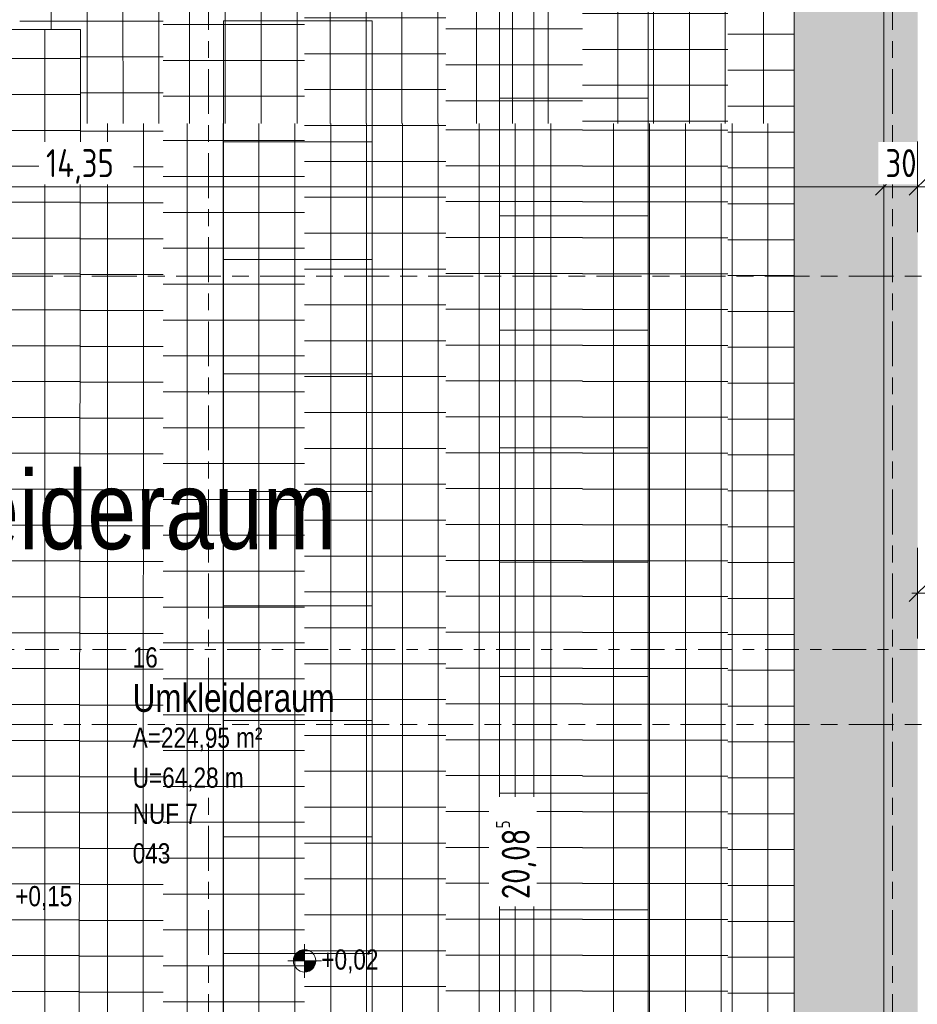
# Model space of a CAD drawing. Header units: metres. Extents: x 2 to 165, y -54 to 869.
# Tile 23 of 106: x 35.31 to 43.31, y -14.51 to -5.73. Entities that reach past the tile are written whole.
import ezdxf

# ---------------------------------------------------------------- set-up
doc = ezdxf.new("R2010")
doc.units = ezdxf.units.M
doc.linetypes.add('_Rasterlinie_', pattern=[0.75, 0.4, -0.1, 0.15, -0.1])
doc.linetypes.add('_Schnittlinie_', pattern=[0.6, 0.3, -0.1, 0.1, -0.1])
for name, color, linetype, lineweight in [('A_Bem', 7, 'Continuous', 5), ('A_Bem-100', 7, 'Continuous', 5), ('A_Geschossdecken', 7, 'Continuous', 5), ('A_Geschossdecken_Oberflächenschraffur', 7, 'Continuous', 5), ('A_Hoehenkoten', 124, 'Continuous', 5), ('A_Linien', 5, 'Continuous', 9), ('A_Notizen', 50, 'Continuous', 5), ('A_Raster', 128, 'Continuous', 5), ('A_Raum-Txt', 16, 'Continuous', 5), ('A_Symbol-S_A', 172, 'Continuous', 5), ('A_Wand', 244, 'Continuous', 5), ('A_Wand_Schraff', 1, 'Continuous', 5)]:
    doc.layers.add(name, color=color, linetype=linetype, lineweight=lineweight)
doc.styles.add('Arial', font='arial.ttf', dxfattribs={"width": 0.8, "height": 0.18})
doc.styles.add('Arial_2', font='arial.ttf', dxfattribs={"width": 0.8, "height": 0.7})
doc.styles.add('Arial_B', font='txt', dxfattribs={"width": 0.8, "height": 0.25})
doc.styles.add('ISOCPEUR', font='isocpeur.ttf', dxfattribs={"width": 0.8, "height": 0.25})
doc.dimstyles.new('BLB-Standard_2_5_Aussen_maskiert', dxfattribs={"dimscale": 0.3048, "dimtxt": 0.248995, "dimasz": 0.492126, "dimexe": 1.32874, "dimexo": 0.0625, "dimgap": 0.032808, "dimtad": 1, "dimdec": 1, "dimlfac": 100, "dimrnd": 0.1, "dimdsep": 46, "dimtxsty": 'ISOCPEUR', "dimblk1": 'OBLIQUE', "dimblk2": 'OBLIQUE', "dimsah": 1, "dimcen": 0.09, "dimdle": 0.164042, "dimazin": 0, "dimtfac": 1, "dimtdec": 4, "dimtix": 1, "dimtmove": 0, "dimatfit": 3, "dimfxl": 1.32874, "dimfxlon": 1, "dimtvp": 1, "dimtfill": 1, "dimtolj": 1, "dimtzin": 0, "dimarcsym": 2})
doc.dimstyles.new('BLB-Standard_2_5_Aussen_maskiert_1', dxfattribs={"dimscale": 0.3048, "dimtxt": 0.248995, "dimasz": 0.492126, "dimexe": 1.32874, "dimexo": 0.0625, "dimgap": 0.032808, "dimtad": 1, "dimrnd": 0.001, "dimzin": 0, "dimdsep": 46, "dimtxsty": 'ISOCPEUR', "dimblk1": 'OBLIQUE', "dimblk2": 'OBLIQUE', "dimsah": 1, "dimcen": 0.09, "dimdle": 0.164042, "dimazin": 0, "dimtfac": 1, "dimtdec": 4, "dimtix": 1, "dimtmove": 0, "dimatfit": 3, "dimfxl": 1.32874, "dimfxlon": 1, "dimtvp": 1, "dimtfill": 1, "dimtolj": 1, "dimtzin": 0, "dimarcsym": 2})
pattern_1 = [(0.001, (56.92575, 0.002), (-5.6e-06, 0.32), []), (90, (56.92575, 0.002), (-0.32, 2e-17), [])]
pattern_2 = [(0, (56.97275, 0), (0, 0.32), []), (90, (56.97275, 0), (-0.32, 2e-17), [])]

# ---------------------------------------------------------------- blocks, each defined once
blk = doc.blocks.new('FP_14-AB- E0-  OK FFB')
at = {"layer": 'A_Geschossdecken_Oberflächenschraffur', "color": 9}
for p, q in [((-15.3103, -19.9059), (-15.3104, -6.6572)), ((-15.3103, -19.9059), (-15.3104, -6.6572)), ((-14.9903, -19.9059), (-14.9904, -6.6572)), ((-14.9903, -19.9059), (-14.9904, -6.6572)), ((-15.3482, -6.7344), (-14.7558, -6.7344)), ((-15.3482, -6.7344), (-14.7558, -6.7344)), ((-15.3482, -7.0544), (-14.7558, -7.0544)), ((-15.3482, -7.0544), (-14.7558, -7.0544)), ((-15.3482, -7.3744), (-14.7558, -7.3744)), ((-15.3482, -7.3744), (-14.7558, -7.3744)), ((-15.3482, -7.6944), (-14.7558, -7.6944)), ((-15.3482, -7.6944), (-14.7558, -7.6944)), ((-15.3482, -8.0144), (-14.7558, -8.0144)), ((-15.3482, -8.0144), (-14.7558, -8.0144)), ((-15.3482, -8.3344), (-14.7558, -8.3344)), ((-15.3482, -8.3344), (-14.7558, -8.3344)), ((-15.3482, -8.6544), (-14.7558, -8.6544)), ((-15.3482, -8.6544), (-14.7558, -8.6544)), ((-15.3482, -8.9744), (-14.7558, -8.9744)), ((-15.3482, -8.9744), (-14.7558, -8.9744)), ((-15.3482, -9.2944), (-14.7558, -9.2944)), ((-15.3482, -9.2944), (-14.7558, -9.2944)), ((-15.3482, -9.6144), (-14.7558, -9.6144)), ((-15.3482, -9.6144), (-14.7558, -9.6144)), ((-15.3482, -9.9344), (-14.7558, -9.9344)), ((-15.3482, -9.9344), (-14.7558, -9.9344)), ((-15.3482, -10.2544), (-14.7558, -10.2544)), ((-15.3482, -10.2544), (-14.7558, -10.2544)), ((-15.3482, -10.5744), (-14.7558, -10.5744)), ((-15.3482, -10.5744), (-14.7558, -10.5744)), ((-15.3482, -10.8944), (-14.7558, -10.8944)), ((-15.3482, -10.8944), (-14.7558, -10.8944)), ((-15.3482, -11.2144), (-14.7558, -11.2144)), ((-15.3482, -11.2144), (-14.7558, -11.2144)), ((-15.3482, -11.5344), (-14.7558, -11.5344)), ((-15.3482, -11.5344), (-14.7558, -11.5344)), ((-15.3482, -11.8544), (-14.7558, -11.8544)), ((-15.3482, -11.8544), (-14.7558, -11.8544)), ((-15.3482, -12.1744), (-14.7558, -12.1744)), ((-15.3482, -12.1744), (-14.7558, -12.1744)), ((-15.3482, -12.4944), (-14.7558, -12.4944)), ((-15.3482, -12.4944), (-14.7558, -12.4944)), ((-15.3482, -12.8144), (-14.7558, -12.8144)), ((-15.3482, -12.8144), (-14.7558, -12.8144)), ((-15.3482, -13.1344), (-14.7558, -13.1344)), ((-15.3482, -13.1344), (-14.7558, -13.1344)), ((-15.3482, -13.4544), (-14.7558, -13.4544)), ((-15.3482, -13.4544), (-14.7558, -13.4544)), ((-15.3482, -13.7744), (-14.7558, -13.7744)), ((-15.3482, -13.7744), (-14.7558, -13.7744)), ((-15.3482, -14.0944), (-14.7558, -14.0944)), ((-15.3482, -14.0944), (-14.7558, -14.0944)), ((-15.3482, -14.4144), (-14.7558, -14.4144)), ((-15.3482, -14.4144), (-14.7558, -14.4144))]:
    blk.add_line(p, q, dxfattribs=at)
blk = doc.blocks.new('FP_15-AB- E0-  OK FFB')
at = {"layer": 'A_Geschossdecken_Oberflächenschraffur', "color": 9}
for p, q in [((-18.89, -13.2815), (-18.8901, -6.6572)), ((-18.89, -13.2815), (-18.8901, -6.6572)), ((-18.5701, -13.2815), (-18.5701, -6.6572)), ((-18.5701, -13.2815), (-18.5701, -6.6572)), ((-18.2501, -13.2815), (-18.2502, -6.6572)), ((-18.2501, -13.2815), (-18.2502, -6.6572)), ((-17.9302, -13.2815), (-17.9302, -6.6572)), ((-17.9302, -13.2815), (-17.9302, -6.6572)), ((-19.1225, -6.676), (-17.8621, -6.676)), ((-19.1225, -6.676), (-17.8621, -6.676)), ((-19.1225, -6.996), (-17.8621, -6.996)), ((-19.1225, -6.996), (-17.8621, -6.996)), ((-19.1225, -7.316), (-17.8621, -7.316)), ((-19.1225, -7.316), (-17.8621, -7.316)), ((-19.1225, -7.636), (-17.8621, -7.636)), ((-19.1225, -7.636), (-17.8621, -7.636)), ((-19.1225, -7.956), (-17.8621, -7.956)), ((-19.1225, -7.956), (-17.8621, -7.956)), ((-19.1225, -8.276), (-17.8621, -8.276)), ((-19.1225, -8.276), (-17.8621, -8.276)), ((-19.1225, -8.596), (-17.8621, -8.596)), ((-19.1225, -8.596), (-17.8621, -8.596)), ((-19.1225, -8.916), (-17.8621, -8.916)), ((-19.1225, -8.916), (-17.8621, -8.916)), ((-19.1225, -9.236), (-17.8621, -9.236)), ((-19.1225, -9.236), (-17.8621, -9.236)), ((-19.1225, -9.556), (-17.8621, -9.556)), ((-19.1225, -9.556), (-17.8621, -9.556)), ((-19.1225, -9.876), (-17.862, -9.876)), ((-19.1225, -9.876), (-17.862, -9.876)), ((-19.1225, -10.196), (-17.862, -10.196)), ((-19.1225, -10.196), (-17.862, -10.196)), ((-19.1224, -10.516), (-17.862, -10.516)), ((-19.1224, -10.516), (-17.862, -10.516)), ((-19.1224, -10.836), (-17.862, -10.836)), ((-19.1224, -10.836), (-17.862, -10.836)), ((-19.1224, -11.156), (-17.862, -11.156)), ((-19.1224, -11.156), (-17.862, -11.156)), ((-19.1224, -11.476), (-17.862, -11.476)), ((-19.1224, -11.476), (-17.862, -11.476)), ((-19.1224, -11.796), (-17.862, -11.796)), ((-19.1224, -11.796), (-17.862, -11.796)), ((-19.1224, -12.116), (-17.862, -12.116)), ((-19.1224, -12.116), (-17.862, -12.116)), ((-19.1224, -12.436), (-17.862, -12.436)), ((-19.1224, -12.436), (-17.862, -12.436)), ((-19.1224, -12.756), (-17.862, -12.756)), ((-19.1224, -12.756), (-17.862, -12.756)), ((-19.1224, -13.076), (-17.862, -13.076)), ((-19.1224, -13.076), (-17.862, -13.076)), ((-18.89, -19.9059), (-18.89, -13.2815)), ((-18.89, -19.9059), (-18.89, -13.2815)), ((-18.57, -19.9059), (-18.5701, -13.2815)), ((-18.57, -19.9059), (-18.5701, -13.2815)), ((-18.2501, -19.9059), (-18.2501, -13.2815)), ((-18.2501, -19.9059), (-18.2501, -13.2815)), ((-17.9301, -19.9059), (-17.9302, -13.2815)), ((-17.9301, -19.9059), (-17.9302, -13.2815)), ((-19.1224, -13.396), (-17.862, -13.396)), ((-19.1224, -13.396), (-17.862, -13.396)), ((-19.1224, -13.716), (-17.862, -13.716)), ((-19.1224, -13.716), (-17.862, -13.716)), ((-19.1224, -14.036), (-17.862, -14.036)), ((-19.1224, -14.036), (-17.862, -14.036)), ((-19.1224, -14.356), (-17.862, -14.356)), ((-19.1224, -14.356), (-17.862, -14.356))]:
    blk.add_line(p, q, dxfattribs=at)
blk = doc.blocks.new('FP_18-AB- E0-  OK FFB')
at = {"layer": 'A_Geschossdecken_Oberflächenschraffur', "color": 9}
for p, q in [((-20.8812, -19.9059), (-20.8807, -6.6572)), ((-20.8812, -19.9059), (-20.8807, -6.6572)), ((-20.5613, -19.9059), (-20.5608, -6.6572)), ((-20.5613, -19.9059), (-20.5608, -6.6572)), ((-21.1216, -6.7258), (-20.3828, -6.7258)), ((-21.1216, -6.7258), (-20.3828, -6.7258)), ((-21.1221, -7.0458), (-20.3828, -7.0458)), ((-21.1221, -7.0458), (-20.3828, -7.0458)), ((-21.1226, -7.3658), (-20.3828, -7.3658)), ((-21.1226, -7.3658), (-20.3828, -7.3658)), ((-21.1231, -7.6858), (-20.3828, -7.6858)), ((-21.1231, -7.6858), (-20.3828, -7.6858)), ((-21.1236, -8.0058), (-20.3828, -8.0058)), ((-21.1236, -8.0058), (-20.3828, -8.0058)), ((-21.1241, -8.3258), (-20.3828, -8.3258)), ((-21.1241, -8.3258), (-20.3828, -8.3258)), ((-21.1246, -8.6458), (-20.3828, -8.6458)), ((-21.1246, -8.6458), (-20.3828, -8.6458)), ((-21.1251, -8.9658), (-20.3828, -8.9658)), ((-21.1251, -8.9658), (-20.3828, -8.9658)), ((-21.1256, -9.2858), (-20.3828, -9.2858)), ((-21.1256, -9.2858), (-20.3828, -9.2858)), ((-21.1261, -9.6058), (-20.3828, -9.6058)), ((-21.1261, -9.6058), (-20.3828, -9.6058)), ((-21.1266, -9.9258), (-20.3828, -9.9258)), ((-21.1266, -9.9258), (-20.3828, -9.9258)), ((-21.1271, -10.2458), (-20.3828, -10.2458)), ((-21.1271, -10.2458), (-20.3828, -10.2458)), ((-21.1276, -10.5658), (-20.3828, -10.5658)), ((-21.1276, -10.5658), (-20.3828, -10.5658)), ((-21.128, -10.8858), (-20.3828, -10.8858)), ((-21.128, -10.8858), (-20.3828, -10.8858)), ((-21.1285, -11.2058), (-20.3828, -11.2058)), ((-21.1285, -11.2058), (-20.3828, -11.2058)), ((-21.129, -11.5258), (-20.3828, -11.5258)), ((-21.129, -11.5258), (-20.3828, -11.5258)), ((-21.1295, -11.8458), (-20.3828, -11.8458)), ((-21.1295, -11.8458), (-20.3828, -11.8458)), ((-21.13, -12.1658), (-20.3828, -12.1658)), ((-21.13, -12.1658), (-20.3828, -12.1658)), ((-21.1305, -12.4858), (-20.3828, -12.4858)), ((-21.1305, -12.4858), (-20.3828, -12.4858)), ((-21.131, -12.8058), (-20.3828, -12.8058)), ((-21.131, -12.8058), (-20.3828, -12.8058)), ((-21.1315, -13.1258), (-20.3828, -13.1258)), ((-21.1315, -13.1258), (-20.3828, -13.1258)), ((-21.132, -13.4458), (-20.3828, -13.4458)), ((-21.132, -13.4458), (-20.3828, -13.4458)), ((-21.1325, -13.7658), (-20.3828, -13.7658)), ((-21.1325, -13.7658), (-20.3828, -13.7658)), ((-21.133, -14.0858), (-20.3828, -14.0858)), ((-21.133, -14.0858), (-20.3828, -14.0858)), ((-21.1335, -14.4058), (-20.3828, -14.4058)), ((-21.1335, -14.4058), (-20.3828, -14.4058))]:
    blk.add_line(p, q, dxfattribs=at)
blk = doc.blocks.new('FP_19-AB- E0-  OK FFB')
at = {"layer": 'A_Geschossdecken_Oberflächenschraffur', "color": 9}
for p, q in [((-20.1701, -11.0734), (-20.1701, -6.6572)), ((-20.1701, -11.0734), (-20.1701, -6.6572)), ((-19.8501, -11.0734), (-19.8501, -6.6572)), ((-19.8501, -11.0734), (-19.8501, -6.6572)), ((-19.5302, -11.0734), (-19.5302, -6.6572)), ((-19.5302, -11.0734), (-19.5302, -6.6572)), ((-19.2102, -11.0734), (-19.2102, -6.6572)), ((-19.2102, -11.0734), (-19.2102, -6.6572)), ((-20.383, -6.811), (-19.1226, -6.811)), ((-20.383, -6.811), (-19.1226, -6.811)), ((-20.383, -7.131), (-19.1226, -7.131)), ((-20.383, -7.131), (-19.1226, -7.131)), ((-20.383, -7.451), (-19.1226, -7.451)), ((-20.383, -7.451), (-19.1226, -7.451)), ((-20.383, -7.771), (-19.1226, -7.771)), ((-20.383, -7.771), (-19.1226, -7.771)), ((-20.383, -8.091), (-19.1226, -8.091)), ((-20.383, -8.091), (-19.1226, -8.091)), ((-20.383, -8.411), (-19.1226, -8.411)), ((-20.383, -8.411), (-19.1226, -8.411)), ((-20.383, -8.731), (-19.1226, -8.731)), ((-20.383, -8.731), (-19.1226, -8.731)), ((-20.383, -9.051), (-19.1226, -9.051)), ((-20.383, -9.051), (-19.1226, -9.051)), ((-20.383, -9.371), (-19.1226, -9.371)), ((-20.383, -9.371), (-19.1226, -9.371)), ((-20.383, -9.691), (-19.1226, -9.691)), ((-20.383, -9.691), (-19.1226, -9.691)), ((-20.383, -10.011), (-19.1226, -10.011)), ((-20.383, -10.011), (-19.1226, -10.011)), ((-20.383, -10.331), (-19.1226, -10.331)), ((-20.383, -10.331), (-19.1226, -10.331)), ((-20.383, -10.651), (-19.1226, -10.651)), ((-20.383, -10.651), (-19.1226, -10.651)), ((-20.3831, -10.971), (-19.1226, -10.971)), ((-20.3831, -10.971), (-19.1226, -10.971)), ((-20.1701, -15.4896), (-20.1701, -11.0734)), ((-20.1701, -15.4896), (-20.1701, -11.0734)), ((-19.8502, -15.4896), (-19.8501, -11.0734)), ((-19.8502, -15.4896), (-19.8501, -11.0734)), ((-19.5302, -15.4896), (-19.5302, -11.0734)), ((-19.5302, -15.4896), (-19.5302, -11.0734)), ((-19.2102, -15.4896), (-19.2102, -11.0734)), ((-19.2102, -15.4896), (-19.2102, -11.0734)), ((-20.3831, -11.291), (-19.1227, -11.291)), ((-20.3831, -11.291), (-19.1227, -11.291)), ((-20.3831, -11.611), (-19.1227, -11.611)), ((-20.3831, -11.611), (-19.1227, -11.611)), ((-20.3831, -11.931), (-19.1227, -11.931)), ((-20.3831, -11.931), (-19.1227, -11.931)), ((-20.3831, -12.251), (-19.1227, -12.251)), ((-20.3831, -12.251), (-19.1227, -12.251)), ((-20.3831, -12.571), (-19.1227, -12.571)), ((-20.3831, -12.571), (-19.1227, -12.571)), ((-20.3831, -12.891), (-19.1227, -12.891)), ((-20.3831, -12.891), (-19.1227, -12.891)), ((-20.3831, -13.211), (-19.1227, -13.211)), ((-20.3831, -13.211), (-19.1227, -13.211)), ((-20.3831, -13.531), (-19.1227, -13.531)), ((-20.3831, -13.531), (-19.1227, -13.531)), ((-20.3831, -13.851), (-19.1227, -13.851)), ((-20.3831, -13.851), (-19.1227, -13.851)), ((-20.3831, -14.171), (-19.1227, -14.171)), ((-20.3831, -14.171), (-19.1227, -14.171)), ((-20.3831, -14.491), (-19.1227, -14.491)), ((-20.3831, -14.491), (-19.1227, -14.491))]:
    blk.add_line(p, q, dxfattribs=at)
blk = doc.blocks.new('FP_20-AB- E0-  OK FFB')
at = {"layer": 'A_Geschossdecken_Oberflächenschraffur', "color": 9}
for p, q in [((-17.5657, -19.9059), (-17.5658, -6.6572)), ((-17.5657, -19.9059), (-17.5658, -6.6572)), ((-17.2457, -19.9059), (-17.2458, -6.6572)), ((-17.2457, -19.9059), (-17.2458, -6.6572)), ((-16.9257, -19.9059), (-16.9258, -6.6572)), ((-16.9257, -19.9059), (-16.9258, -6.6572)), ((-17.8622, -6.7146), (-16.6452, -6.7146)), ((-17.8622, -6.7146), (-16.6452, -6.7146)), ((-17.8622, -7.0346), (-16.6452, -7.0346)), ((-17.8622, -7.0346), (-16.6452, -7.0346)), ((-17.8622, -7.3546), (-16.6452, -7.3546)), ((-17.8622, -7.3546), (-16.6452, -7.3546)), ((-17.8622, -7.6746), (-16.6452, -7.6746)), ((-17.8622, -7.6746), (-16.6452, -7.6746)), ((-17.8622, -7.9946), (-16.6452, -7.9946)), ((-17.8622, -7.9946), (-16.6452, -7.9946)), ((-17.8622, -8.3146), (-16.6452, -8.3146)), ((-17.8622, -8.3146), (-16.6452, -8.3146)), ((-17.8622, -8.6346), (-16.6452, -8.6346)), ((-17.8622, -8.6346), (-16.6452, -8.6346)), ((-17.8622, -8.9546), (-16.6452, -8.9546)), ((-17.8622, -8.9546), (-16.6452, -8.9546)), ((-17.8622, -9.2746), (-16.6452, -9.2746)), ((-17.8622, -9.2746), (-16.6452, -9.2746)), ((-17.8622, -9.5946), (-16.6452, -9.5946)), ((-17.8622, -9.5946), (-16.6452, -9.5946)), ((-17.8622, -9.9146), (-16.6452, -9.9146)), ((-17.8622, -9.9146), (-16.6452, -9.9146)), ((-17.8622, -10.2346), (-16.6452, -10.2346)), ((-17.8622, -10.2346), (-16.6452, -10.2346)), ((-17.8622, -10.5546), (-16.6452, -10.5546)), ((-17.8622, -10.5546), (-16.6452, -10.5546)), ((-17.8622, -10.8746), (-16.6452, -10.8746)), ((-17.8622, -10.8746), (-16.6452, -10.8746)), ((-17.8622, -11.1946), (-16.6452, -11.1946)), ((-17.8622, -11.1946), (-16.6452, -11.1946)), ((-17.8622, -11.5146), (-16.6452, -11.5146)), ((-17.8622, -11.5146), (-16.6452, -11.5146)), ((-17.8622, -11.8346), (-16.6452, -11.8346)), ((-17.8622, -11.8346), (-16.6452, -11.8346)), ((-17.8622, -12.1546), (-16.6452, -12.1546)), ((-17.8622, -12.1546), (-16.6452, -12.1546)), ((-17.8622, -12.4746), (-16.6452, -12.4746)), ((-17.8622, -12.4746), (-16.6452, -12.4746)), ((-17.8622, -12.7946), (-16.6452, -12.7946)), ((-17.8622, -12.7946), (-16.6452, -12.7946)), ((-17.8622, -13.1146), (-16.6452, -13.1146)), ((-17.8622, -13.1146), (-16.6452, -13.1146)), ((-17.8622, -13.4346), (-16.6452, -13.4346)), ((-17.8622, -13.4346), (-16.6452, -13.4346)), ((-17.8622, -13.7546), (-16.6452, -13.7546)), ((-17.8622, -13.7546), (-16.6452, -13.7546)), ((-17.8622, -14.0746), (-16.6452, -14.0746)), ((-17.8622, -14.0746), (-16.6452, -14.0746)), ((-17.8622, -14.3946), (-16.6452, -14.3946)), ((-17.8622, -14.3946), (-16.6452, -14.3946))]:
    blk.add_line(p, q, dxfattribs=at)
blk = doc.blocks.new('FP_21-AB- E0-  OK FFB')
at = {"layer": 'A_Geschossdecken_Oberflächenschraffur', "color": 9}
for p, q in [((-17.5891, -6.6572), (-17.5892, -3.1804)), ((-17.5891, -6.6572), (-17.5892, -3.1804)), ((-17.2691, -6.6572), (-17.2692, -3.1804)), ((-17.2691, -6.6572), (-17.2692, -3.1804)), ((-16.9492, -6.6572), (-16.9492, -3.1804)), ((-16.9492, -6.6572), (-16.9492, -3.1804)), ((-17.8622, -3.2548), (-16.6452, -3.2548)), ((-17.8622, -3.2548), (-16.6452, -3.2548)), ((-17.8622, -3.5748), (-16.6452, -3.5748)), ((-17.8622, -3.5748), (-16.6452, -3.5748)), ((-17.8622, -3.8948), (-16.6452, -3.8948)), ((-17.8622, -3.8948), (-16.6452, -3.8948)), ((-17.8622, -4.2148), (-16.6452, -4.2148)), ((-17.8622, -4.2148), (-16.6452, -4.2148)), ((-17.8622, -4.5348), (-16.6452, -4.5348)), ((-17.8622, -4.5348), (-16.6452, -4.5348)), ((-17.8622, -4.8548), (-16.6452, -4.8548)), ((-17.8622, -4.8548), (-16.6452, -4.8548)), ((-17.8622, -5.1748), (-16.6452, -5.1748)), ((-17.8622, -5.1748), (-16.6452, -5.1748)), ((-17.8622, -5.4948), (-16.6452, -5.4948)), ((-17.8622, -5.4948), (-16.6452, -5.4948)), ((-17.8622, -5.8148), (-16.6452, -5.8148)), ((-17.8622, -5.8148), (-16.6452, -5.8148)), ((-17.8622, -6.1348), (-16.6452, -6.1348)), ((-17.8622, -6.1348), (-16.6452, -6.1348)), ((-17.8622, -6.4548), (-16.6452, -6.4548)), ((-17.8622, -6.4548), (-16.6452, -6.4548))]:
    blk.add_line(p, q, dxfattribs=at)
blk = doc.blocks.new('FP_22-AB- E0-  OK FFB')
at = {"layer": 'A_Geschossdecken_Oberflächenschraffur', "color": 9}
for p, q in [((-20.383, -3.2149), (-19.1226, -3.2149)), ((-20.383, -3.2149), (-19.1226, -3.2149)), ((-20.1503, -6.6572), (-20.1503, -3.1804)), ((-20.1503, -6.6572), (-20.1503, -3.1804)), ((-19.8303, -6.6572), (-19.8303, -3.1804)), ((-19.8303, -6.6572), (-19.8303, -3.1804)), ((-19.5103, -6.6572), (-19.5104, -3.1804)), ((-19.5103, -6.6572), (-19.5104, -3.1804)), ((-19.1903, -6.6572), (-19.1904, -3.1804)), ((-19.1903, -6.6572), (-19.1904, -3.1804)), ((-20.383, -3.5349), (-19.1226, -3.5349)), ((-20.383, -3.5349), (-19.1226, -3.5349)), ((-20.383, -3.8549), (-19.1226, -3.8549)), ((-20.383, -3.8549), (-19.1226, -3.8549)), ((-20.383, -4.1749), (-19.1226, -4.1749)), ((-20.383, -4.1749), (-19.1226, -4.1749)), ((-20.383, -4.4949), (-19.1226, -4.4949)), ((-20.383, -4.4949), (-19.1226, -4.4949)), ((-20.383, -4.8149), (-19.1226, -4.8149)), ((-20.383, -4.8149), (-19.1226, -4.8149)), ((-20.383, -5.1349), (-19.1226, -5.1349)), ((-20.383, -5.1349), (-19.1226, -5.1349)), ((-20.383, -5.4549), (-19.1226, -5.4549)), ((-20.383, -5.4549), (-19.1226, -5.4549)), ((-20.383, -5.7749), (-19.1226, -5.7749)), ((-20.383, -5.7749), (-19.1226, -5.7749)), ((-20.383, -6.0949), (-19.1226, -6.0949)), ((-20.383, -6.0949), (-19.1226, -6.0949)), ((-20.383, -6.4149), (-19.1226, -6.4149)), ((-20.383, -6.4149), (-19.1226, -6.4149))]:
    blk.add_line(p, q, dxfattribs=at)
blk = doc.blocks.new('FP_24-AB- E0-  OK FFB')
at = {"layer": 'A_Geschossdecken_Oberflächenschraffur', "color": 9}
for p, q in [((-18.8945, -6.6572), (-18.8945, -3.1804)), ((-18.8945, -6.6572), (-18.8945, -3.1804)), ((-18.5746, -6.6572), (-18.5745, -3.1804)), ((-18.5746, -6.6572), (-18.5745, -3.1804)), ((-18.2546, -6.6572), (-18.2545, -3.1804)), ((-18.2546, -6.6572), (-18.2545, -3.1804)), ((-17.9346, -6.6572), (-17.9345, -3.1804)), ((-17.9346, -6.6572), (-17.9345, -3.1804)), ((-19.1225, -3.4755), (-17.8621, -3.4755)), ((-19.1225, -3.4755), (-17.8621, -3.4755)), ((-19.1225, -3.7955), (-17.8621, -3.7955)), ((-19.1225, -3.7955), (-17.8621, -3.7955)), ((-19.1225, -4.1155), (-17.8621, -4.1155)), ((-19.1225, -4.1155), (-17.8621, -4.1155)), ((-19.1225, -4.4355), (-17.8621, -4.4355)), ((-19.1225, -4.4355), (-17.8621, -4.4355)), ((-19.1225, -4.7555), (-17.8621, -4.7555)), ((-19.1225, -4.7555), (-17.8621, -4.7555)), ((-19.1225, -5.0755), (-17.8621, -5.0755)), ((-19.1225, -5.0755), (-17.8621, -5.0755)), ((-19.1225, -5.3955), (-17.8621, -5.3955)), ((-19.1225, -5.3955), (-17.8621, -5.3955)), ((-19.1225, -5.7155), (-17.8621, -5.7155)), ((-19.1225, -5.7155), (-17.8621, -5.7155)), ((-19.1225, -6.0355), (-17.8621, -6.0355)), ((-19.1225, -6.0355), (-17.8621, -6.0355)), ((-19.1225, -6.3555), (-17.8621, -6.3555)), ((-19.1225, -6.3555), (-17.8621, -6.3555))]:
    blk.add_line(p, q, dxfattribs=at)
blk = doc.blocks.new('FP_25-AB- E0-  OK FFB')
at = {"layer": 'A_Geschossdecken_Oberflächenschraffur', "color": 9}
for p, q in [((-16.3306, -6.6572), (-16.3305, -3.1804)), ((-16.3306, -6.6572), (-16.3305, -3.1804)), ((-16.0106, -6.6572), (-16.0105, -3.1804)), ((-16.0106, -6.6572), (-16.0105, -3.1804)), ((-15.6906, -6.6572), (-15.6905, -3.1804)), ((-15.6906, -6.6572), (-15.6905, -3.1804)), ((-15.3706, -6.6572), (-15.3706, -3.1804)), ((-15.3706, -6.6572), (-15.3706, -3.1804)), ((-16.645, -3.4367), (-15.348, -3.4367)), ((-16.645, -3.4367), (-15.348, -3.4367)), ((-16.645, -3.7567), (-15.348, -3.7567)), ((-16.645, -3.7567), (-15.348, -3.7567)), ((-16.645, -4.0767), (-15.348, -4.0767)), ((-16.645, -4.0767), (-15.348, -4.0767)), ((-16.645, -4.3967), (-15.348, -4.3967)), ((-16.645, -4.3967), (-15.348, -4.3967)), ((-16.645, -4.7167), (-15.3479, -4.7167)), ((-16.645, -4.7167), (-15.3479, -4.7167)), ((-16.645, -5.0367), (-15.3479, -5.0367)), ((-16.645, -5.0367), (-15.3479, -5.0367)), ((-16.645, -5.3567), (-15.3479, -5.3567)), ((-16.645, -5.3567), (-15.3479, -5.3567)), ((-16.645, -5.6767), (-15.3479, -5.6767)), ((-16.645, -5.6767), (-15.3479, -5.6767)), ((-16.645, -5.9967), (-15.3479, -5.9967)), ((-16.645, -5.9967), (-15.3479, -5.9967)), ((-16.645, -6.3167), (-15.3479, -6.3167)), ((-16.645, -6.3167), (-15.3479, -6.3167)), ((-16.645, -6.6367), (-15.3479, -6.6367)), ((-16.645, -6.6367), (-15.3479, -6.6367))]:
    blk.add_line(p, q, dxfattribs=at)
blk = doc.blocks.new('FP_26-AB- E0-  OK FFB')
at = {"layer": 'A_Geschossdecken_Oberflächenschraffur', "color": 9}
for p, q in [((-15.0292, -4.9188), (-15.0292, -3.1804)), ((-15.0292, -4.9188), (-15.0292, -3.1804)), ((-15.3481, -3.302), (-14.7558, -3.302)), ((-15.3481, -3.302), (-14.7558, -3.302)), ((-15.3481, -3.622), (-14.7558, -3.622)), ((-15.3481, -3.622), (-14.7558, -3.622)), ((-15.3481, -3.942), (-14.7558, -3.942)), ((-15.3481, -3.942), (-14.7558, -3.942)), ((-15.3481, -4.262), (-14.7558, -4.262)), ((-15.3481, -4.262), (-14.7558, -4.262)), ((-15.3482, -4.582), (-14.7558, -4.582)), ((-15.3482, -4.582), (-14.7558, -4.582)), ((-15.3482, -4.902), (-14.7558, -4.902)), ((-15.3482, -4.902), (-14.7558, -4.902)), ((-15.0291, -6.6572), (-15.0292, -4.9188)), ((-15.0291, -6.6572), (-15.0292, -4.9188)), ((-15.3482, -5.222), (-14.7558, -5.222)), ((-15.3482, -5.222), (-14.7558, -5.222)), ((-15.3482, -5.542), (-14.7558, -5.542)), ((-15.3482, -5.542), (-14.7558, -5.542)), ((-15.3482, -5.862), (-14.7558, -5.862)), ((-15.3482, -5.862), (-14.7558, -5.862)), ((-15.3482, -6.182), (-14.7558, -6.182)), ((-15.3482, -6.182), (-14.7558, -6.182)), ((-15.3482, -6.502), (-14.7558, -6.502)), ((-15.3482, -6.502), (-14.7558, -6.502))]:
    blk.add_line(p, q, dxfattribs=at)
blk = doc.blocks.new('FP_27-AB- E0-  OK FFB')
at = {"layer": 'A_Geschossdecken_Oberflächenschraffur', "color": 9}
for p, q in [((-21.6638, -3.1848), (-21.0234, -3.1848)), ((-21.6638, -3.1848), (-21.0234, -3.1848)), ((-21.3826, -4.3393), (-21.3827, -3.1804)), ((-21.3826, -4.3393), (-21.3827, -3.1804)), ((-21.0626, -4.3393), (-21.0627, -3.1804)), ((-21.0626, -4.3393), (-21.0627, -3.1804)), ((-21.0234, -3.1848), (-20.3829, -3.1849)), ((-21.0234, -3.1848), (-20.3829, -3.1849)), ((-20.7426, -4.3393), (-20.7427, -3.1804)), ((-20.7426, -4.3393), (-20.7427, -3.1804)), ((-20.4226, -4.3393), (-20.4227, -3.1804)), ((-20.4226, -4.3393), (-20.4227, -3.1804)), ((-21.6638, -3.5048), (-21.0234, -3.5048)), ((-21.6638, -3.5048), (-21.0234, -3.5048)), ((-21.0234, -3.5048), (-20.3829, -3.5049)), ((-21.0234, -3.5048), (-20.3829, -3.5049)), ((-21.6638, -3.8248), (-21.0233, -3.8248)), ((-21.6638, -3.8248), (-21.0233, -3.8248)), ((-21.0233, -3.8248), (-20.3829, -3.8249)), ((-21.0233, -3.8248), (-20.3829, -3.8249)), ((-21.6637, -4.1448), (-21.0233, -4.1448)), ((-21.6637, -4.1448), (-21.0233, -4.1448)), ((-21.0233, -4.1448), (-20.3829, -4.1449)), ((-21.0233, -4.1448), (-20.3829, -4.1449)), ((-21.3825, -5.4982), (-21.3826, -4.3393)), ((-21.3825, -5.4982), (-21.3826, -4.3393)), ((-21.0625, -5.4982), (-21.0626, -4.3393)), ((-21.0625, -5.4982), (-21.0626, -4.3393)), ((-20.7425, -5.4983), (-20.7426, -4.3393)), ((-20.7425, -5.4983), (-20.7426, -4.3393)), ((-20.4226, -5.4983), (-20.4226, -4.3393)), ((-20.4226, -5.4983), (-20.4226, -4.3393)), ((-21.6637, -4.4648), (-21.0233, -4.4648)), ((-21.6637, -4.4648), (-21.0233, -4.4648)), ((-21.0233, -4.4648), (-20.3829, -4.4649)), ((-21.0233, -4.4648), (-20.3829, -4.4649)), ((-21.6637, -4.7848), (-21.0233, -4.7848)), ((-21.6637, -4.7848), (-21.0233, -4.7848)), ((-21.0233, -4.7848), (-20.3829, -4.7849)), ((-21.0233, -4.7848), (-20.3829, -4.7849)), ((-21.6637, -5.1048), (-21.0233, -5.1048)), ((-21.6637, -5.1048), (-21.0233, -5.1048)), ((-21.0233, -5.1048), (-20.3828, -5.1049)), ((-21.0233, -5.1048), (-20.3828, -5.1049)), ((-21.6637, -5.4248), (-21.0233, -5.4248)), ((-21.6637, -5.4248), (-21.0233, -5.4248)), ((-21.0233, -5.4248), (-20.3828, -5.4249)), ((-21.0233, -5.4248), (-20.3828, -5.4249)), ((-21.3825, -5.8186), (-21.3825, -5.4982)), ((-21.3825, -5.8186), (-21.3825, -5.4982)), ((-21.0624, -6.6572), (-21.0625, -5.4982)), ((-21.0624, -6.6572), (-21.0625, -5.4982)), ((-20.7424, -6.6572), (-20.7425, -5.4983)), ((-20.7424, -6.6572), (-20.7425, -5.4983)), ((-20.4225, -6.6572), (-20.4226, -5.4983)), ((-20.4225, -6.6572), (-20.4226, -5.4983)), ((-21.6637, -5.7448), (-21.0232, -5.7448)), ((-21.6637, -5.7448), (-21.0232, -5.7448)), ((-21.0232, -5.7448), (-20.3828, -5.7449)), ((-21.0232, -5.7448), (-20.3828, -5.7449)), ((-21.1206, -6.0648), (-21.0232, -6.0648)), ((-21.1206, -6.0648), (-21.0232, -6.0648)), ((-21.0232, -6.0648), (-20.3828, -6.0648)), ((-21.0232, -6.0648), (-20.3828, -6.0648)), ((-21.1211, -6.3848), (-21.0232, -6.3848)), ((-21.1211, -6.3848), (-21.0232, -6.3848)), ((-21.0232, -6.3848), (-20.3828, -6.3848)), ((-21.0232, -6.3848), (-20.3828, -6.3848))]:
    blk.add_line(p, q, dxfattribs=at)
blk = doc.blocks.new('Höhenkoten - Kreuz gefüllt-6114407-AB- E0-  OK FFB')
at = {"layer": 'A_Hoehenkoten'}
h = blk.add_hatch(color=256, dxfattribs=at)
edge = h.paths.add_edge_path(flags=0)
edge.add_line((0.001, 0.0014), (0, 0.0014))
edge.add_line((0, 0.0014), (0, 0.0024))
edge.add_arc((0, 0.0014), 0.001, 0, 90, ccw=False)
h = blk.add_hatch(color=256, dxfattribs=at)
edge = h.paths.add_edge_path(flags=0)
edge.add_line((-0.001, 0.0014), (0, 0.0014))
edge.add_line((0, 0.0014), (0, 0.0004))
edge.add_arc((0, 0.0014), 0.001, 180, 270, ccw=False)
for p, q in [((0, 0.0029), (0, -0.0001)), ((0, 0.0014), (0, 0.0024)), ((0, 0.0024), (0, 0.0014)), ((0, 0.0024), (0, 0.0014)), ((0, 0.0014), (0, 0.0024)), ((-0.0015, 0.0014), (0.0015, 0.0014)), ((-0.001, 0.0014), (0, 0.0014)), ((0, 0.0014), (-0.001, 0.0014)), ((0, 0.0014), (-0.001, 0.0014)), ((-0.001, 0.0014), (0, 0.0014)), ((0.001, 0.0014), (0, 0.0014)), ((0, 0.0014), (0, 0.0004)), ((0, 0.0004), (0, 0.0014)), ((0, 0.0014), (0.001, 0.0014)), ((0, 0.0014), (0.001, 0.0014)), ((0.001, 0.0014), (0, 0.0014)), ((0, 0.0014), (0, 0.0004)), ((0, 0.0004), (0, 0.0014))]:
    blk.add_line(p, q, dxfattribs=at)
for start, end in [(90, 180), (90, 180), (360, 90), (360, 90), (180, 270), (180, 270), (270, 0), (270, 360)]:
    blk.add_arc((0, 0.0014), 0.001, start, end, dxfattribs=at)
blk = doc.blocks.new('DIMBLOCK141-AB- E0-  OK FFB')
at = {"layer": 'A_Bem-100'}
for p, q in [((43.3169, -10.4414), (43.3169, -11.2514)), ((43.3169, -10.8464), (43.3169, -10.4414)), ((45.6141, -10.4414), (45.6141, -11.2514)), ((45.6141, -10.8464), (45.6141, -10.4414)), ((43.2669, -10.8464), (45.6141, -10.8464))]:
    blk.add_line(p, q, dxfattribs=at)
at = {"layer": 'A_Bem-100', "lineweight": 9}
for p, q in [((43.3169, -10.8464), (43.3919, -10.7714)), ((45.6141, -10.8464), (45.6891, -10.7714)), ((43.3169, -10.8464), (43.2419, -10.9214)), ((45.6141, -10.8464), (45.5391, -10.9214))]:
    blk.add_line(p, q, dxfattribs=at)
at = {"layer": 'A_Bem-100', "color": 0, "insert": (44.1805, -10.5098), "char_height": 0.25, "width": 0.684194, "attachment_point": 1, "line_spacing_factor": 1.149209, "style": 'ISOCPEUR', "bg_fill": 3, "box_fill_scale": 1.25, "bg_fill_color": 256, "bg_fill_true_color": 13158600, "bg_fill_transparency": 0}
blk.add_mtext('2,29\\A2\\H0.5x;\\S7^  ;\\H2x;', dxfattribs=at)
blk = doc.blocks.new('_Oblique')
at = {"color": 0, "linetype": 'ByBlock', "lineweight": -2}
blk.add_line((-0.5, -0.5), (0.5, 0.5), dxfattribs=at)
blk = doc.blocks.new('DIMBLOCK162-AB- E0-  OK FFB')
at = {"layer": 'A_Bem-100'}
for p, q in [((28.6674, -7.6283), (28.6674, -6.8183)), ((43.0169, -6.8183), (43.0169, -7.6283)), ((43.0169, -7.2233), (43.0169, -6.8183)), ((28.6674, -7.2233), (43.0169, -7.2233)), ((28.6674, -7.2233), (28.6674, -7.6283))]:
    blk.add_line(p, q, dxfattribs=at)
at = {"layer": 'A_Bem-100', "lineweight": 9}
for p, q in [((28.6674, -7.2233), (28.7424, -7.1483)), ((43.0169, -7.2233), (43.0919, -7.1483)), ((28.6674, -7.2233), (28.5924, -7.2983)), ((43.0169, -7.2233), (42.9419, -7.2983))]:
    blk.add_line(p, q, dxfattribs=at)
at = {"layer": 'A_Bem-100', "color": 0, "insert": (35.5434, -6.8867), "char_height": 0.25, "width": 0.717059, "attachment_point": 1, "line_spacing_factor": 1.149209, "style": 'ISOCPEUR', "bg_fill": 3, "box_fill_scale": 1.25, "bg_fill_color": 256, "bg_fill_true_color": 13158600, "bg_fill_transparency": 0}
blk.add_mtext('14,35', dxfattribs=at)
blk = doc.blocks.new('DIMBLOCK163-AB- E0-  OK FFB')
at = {"layer": 'A_Bem-100'}
for p, q in [((43.0169, -6.8183), (43.0169, -7.6283)), ((43.0169, -7.2233), (43.0169, -6.8183)), ((43.3169, -6.8183), (43.3169, -7.6283)), ((43.3169, -7.2233), (43.3169, -6.8183)), ((43.0169, -7.2233), (43.3169, -7.2233))]:
    blk.add_line(p, q, dxfattribs=at)
at = {"layer": 'A_Bem-100', "lineweight": 9}
for p, q in [((43.0169, -7.2233), (43.0919, -7.1483)), ((43.3169, -7.2233), (43.3919, -7.1483)), ((43.0169, -7.2233), (42.9419, -7.2983)), ((43.3169, -7.2233), (43.2419, -7.2983))]:
    blk.add_line(p, q, dxfattribs=at)
at = {"layer": 'A_Bem-100', "color": 0, "insert": (43.03, -6.8867), "char_height": 0.25, "width": 0.328652, "attachment_point": 1, "line_spacing_factor": 1.149209, "style": 'ISOCPEUR', "bg_fill": 3, "box_fill_scale": 1.25, "bg_fill_color": 256, "bg_fill_true_color": 13158600, "bg_fill_transparency": 0}
blk.add_mtext('30', dxfattribs=at)
blk = doc.blocks.new('DIMBLOCK164-AB- E0-  OK FFB')
at = {"layer": 'A_Bem-100'}
for p, q in [((43.3169, -6.8183), (43.3169, -7.6283)), ((43.3169, -7.2233), (43.3169, -6.8183)), ((56.3783, -6.8183), (56.3783, -7.6283)), ((56.3783, -7.2233), (56.3783, -6.8183)), ((43.3169, -7.2233), (56.3783, -7.2233))]:
    blk.add_line(p, q, dxfattribs=at)
at = {"layer": 'A_Bem-100', "lineweight": 9}
for p, q in [((43.3169, -7.2233), (43.3919, -7.1483)), ((56.3783, -7.2233), (56.4533, -7.1483)), ((43.3169, -7.2233), (43.2419, -7.2983)), ((56.3783, -7.2233), (56.3033, -7.2983))]:
    blk.add_line(p, q, dxfattribs=at)
at = {"layer": 'A_Bem-100', "color": 0, "insert": (49.5264, -6.8867), "char_height": 0.25, "width": 0.770839, "attachment_point": 1, "line_spacing_factor": 1.149209, "style": 'ISOCPEUR', "bg_fill": 3, "box_fill_scale": 1.25, "bg_fill_color": 256, "bg_fill_true_color": 13158600, "bg_fill_transparency": 0}
blk.add_mtext('13,06\\A2\\H0.5x;\\S1^  ;\\H2x;', dxfattribs=at)
blk = doc.blocks.new('DIMBLOCK171-AB- E0-  OK FFB')
at = {"layer": 'A_Bem-100', "lineweight": 9}
for p, q in [((39.8945, -3.1804), (39.8195, -3.1054)), ((39.8945, -3.1804), (39.9695, -3.2554)), ((39.8945, -23.2653), (39.8195, -23.1903)), ((39.8945, -23.2653), (39.9695, -23.3403))]:
    blk.add_line(p, q, dxfattribs=at)
at = {"layer": 'A_Bem-100'}
for p, q in [((39.4895, -3.1804), (40.2995, -3.1804)), ((39.8945, -3.1804), (39.4895, -3.1804)), ((39.8945, -23.2653), (39.8945, -3.1804)), ((39.4895, -23.2653), (40.2995, -23.2653)), ((39.8945, -23.2653), (39.4895, -23.2653))]:
    blk.add_line(p, q, dxfattribs=at)
at = {"layer": 'A_Bem-100', "color": 0, "insert": (39.5579, -13.5764), "char_height": 0.25, "width": 0.84852, "attachment_point": 1, "rotation": 90, "line_spacing_factor": 1.149209, "style": 'ISOCPEUR', "bg_fill": 3, "box_fill_scale": 1.25, "bg_fill_color": 256, "bg_fill_true_color": 13158600, "bg_fill_transparency": 0}
blk.add_mtext('20,08\\A2\\H0.5x;\\S5^  ;\\H2x;', dxfattribs=at)

msp = doc.modelspace()

# ---------------------------------------------------------------- hatches: boundary and pattern name
at = {"layer": 'A_Geschossdecken_Oberflächenschraffur'}
h = msp.add_hatch(dxfattribs=at)
h.set_pattern_fill('FP_4', color=9, style=0, pattern_type=2)
h.set_pattern_definition(pattern_2)
h.paths.add_polyline_path([(35.8291, -21.0035), (35.8525, -5.8186), (34.8725, -5.8186), (34.8592, -20.9966)], flags=0)
h = msp.add_hatch(dxfattribs=at)
h.set_pattern_fill('FP_4', color=9, style=0, pattern_type=2)
h.set_pattern_definition(pattern_2)
h.paths.add_polyline_path([(35.8291, -21.0035), (35.8525, -5.8186), (34.8725, -5.8186), (34.8592, -20.9966)], flags=0)
h = msp.add_hatch(dxfattribs=at)
h.set_pattern_fill('FP_84', color=9, style=0, pattern_type=2)
h.set_pattern_definition(pattern_1)
h.paths.add_polyline_path([(41.6247, -19.9059), (41.6247, -6.6572), (40.3277, -6.6572), (40.3277, -19.9059), (41.3004, -19.9059)], flags=0)
h = msp.add_hatch(dxfattribs=at)
h.set_pattern_fill('FP_84', color=9, style=0, pattern_type=2)
h.set_pattern_definition(pattern_1)
h.paths.add_polyline_path([(41.6247, -19.9059), (41.6247, -6.6572), (40.3277, -6.6572), (40.3277, -19.9059), (41.3004, -19.9059)], flags=0)
at = {"layer": 'A_Wand_Schraff', "lineweight": 9}
for points in [[(43.0169, -21.3709), (43.3169, -21.3709), (43.3169, -3.1161), (43.0169, -3.1161), (43.0169, -20.2495)], [(43.0169, -21.3709), (43.0169, -3.1804), (42.2169, -3.1804), (42.2169, -21.3709), (42.9209, -21.3709)]]:
    msp.add_hatch(color=253, dxfattribs=at).paths.add_polyline_path(points, flags=0)

# ---------------------------------------------------------------- linework, layer by layer
at = {"layer": 'A_Geschossdecken', "color": 253, "lineweight": 9}
for p, q in [((35.8525, -5.8186), (34.8725, -5.8186)), ((35.8291, -21.0035), (35.8525, -5.8186))]:
    msp.add_line(p, q, dxfattribs=at)
at = {"layer": 'A_Linien', "color": 10, "lineweight": 18}
for p, q in [((39.5874, -5.4065), (39.5874, -21.0427)), ((40.9127, -21.0427), (40.9127, -5.4065)), ((37.1274, -5.7413), (37.1274, -21.0277)), ((38.4527, -5.7413), (37.1274, -5.7413)), ((38.4527, -21.0277), (38.4527, -5.7413)), ((40.9127, -6.4317), (39.5874, -6.4317)), ((38.4527, -6.8213), (37.1274, -6.8213)), ((40.9127, -7.4817), (39.5874, -7.4817)), ((38.4527, -7.8713), (37.1274, -7.8713)), ((40.9127, -8.5017), (39.5874, -8.5017)), ((38.4527, -8.8913), (37.1274, -8.8913)), ((40.9127, -9.5517), (39.5874, -9.5517)), ((38.4527, -9.9413), (37.1274, -9.9413)), ((40.9127, -10.5717), (39.5874, -10.5717)), ((38.4527, -10.9613), (37.1274, -10.9613)), ((40.9127, -11.5917), (39.5874, -11.5917)), ((38.4527, -11.9813), (37.1274, -11.9813)), ((40.9127, -12.6317), (39.5874, -12.6317)), ((38.4527, -13.0213), (37.1274, -13.0213)), ((40.9127, -13.6717), (39.5874, -13.6717)), ((38.4527, -14.0613), (37.1274, -14.0613))]:
    msp.add_line(p, q, dxfattribs=at)
at = {"layer": 'A_Raster', "linetype": '_Rasterlinie_', "lineweight": 9}
for p, q in [((36.9942, -53.073), (36.9942, 37.0621)), ((43.0942, -53.073), (43.0942, 37.0621)), ((88.1031, -8.0184), (15.5195, -8.0184)), ((88.1031, -12.0184), (15.5195, -12.0184))]:
    msp.add_line(p, q, dxfattribs=at)
at = {"layer": 'A_Symbol-S_A', "linetype": '_Schnittlinie_', "lineweight": 9}
msp.add_line((22.1587, -11.3507), (86.6263, -11.3507), dxfattribs=at)
at = {"layer": 'A_Wand', "color": 250, "lineweight": 9}
for p, q in [((43.0169, -21.3709), (43.0169, -3.1161)), ((42.2169, -3.1804), (42.2169, -21.4109))]:
    msp.add_line(p, q, dxfattribs=at)

# ---------------------------------------------------------------- block references
at = {"layer": 'A_Geschossdecken', "color": 253, "lineweight": 9}
for name in ['FP_27-AB- E0-  OK FFB', 'FP_22-AB- E0-  OK FFB', 'FP_24-AB- E0-  OK FFB', 'FP_21-AB- E0-  OK FFB', 'FP_25-AB- E0-  OK FFB', 'FP_26-AB- E0-  OK FFB', 'FP_18-AB- E0-  OK FFB', 'FP_19-AB- E0-  OK FFB', 'FP_15-AB- E0-  OK FFB', 'FP_20-AB- E0-  OK FFB', 'FP_14-AB- E0-  OK FFB']:
    msp.add_blockref(name, (56.9727, 0), dxfattribs=at)
at = {"layer": 'A_Hoehenkoten', "extrusion": (0, 0, -1), "xscale": 99.99999999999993, "yscale": 99.99999999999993, "zscale": 99.99999999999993}
msp.add_blockref('Höhenkoten - Kreuz gefüllt-6114407-AB- E0-  OK FFB', (-37.8502, -14.2669), dxfattribs=at)

# ---------------------------------------------------------------- texts
at = {"layer": 'A_Hoehenkoten', "char_height": 0.18, "width": 0.601593, "attachment_point": 1, "line_spacing_factor": 0.941778, "style": 'Arial'}
for s, insert in [('+0,15', (35.269, -13.4595)), ('+0,02', (37.9995, -14.0247))]:
    msp.add_mtext(s, dxfattribs=dict(at, insert=insert))
at = {"layer": 'A_Raum-Txt', "attachment_point": 1}
for s, insert, char_height, width, style in [('16', (36.3169, -11.3304), 0.18, 0.269367, 'Arial'), ('Umkleideraum', (36.3169, -11.6558), 0.25, 2.3281, 'Arial_B'), ('A=224,95 m²', (36.3169, -12.0456), 0.18, 1.378902, 'Arial'), ('U=64,28 m', (36.3169, -12.4023), 0.18, 1.180084, 'Arial'), ('NUF 7', (36.3169, -12.7249), 0.18, 0.692658, 'Arial'), ('043', (36.3169, -13.0775), 0.18, 0.40405, 'Arial')]:
    msp.add_mtext(s, dxfattribs=dict(at, insert=insert, char_height=char_height, width=width, style=style))

# ---------------------------------------------------------------- next in the draw order: dimensions: what is measured, and where the dimension line sits
at = {"layer": 'A_Bem'}
dim = msp.add_linear_dim(base=(43.0169, -7.2233), p1=(28.6674, -7.6283), p2=(43.0169, -6.8183), dimstyle='BLB-Standard_2_5_Aussen_maskiert_1', override={"dimpost": '<>', "dimfxl": 14.372352}, dxfattribs=at)
dim.commit()
dim.dimension.update_dxf_attribs({"geometry": 'DIMBLOCK162-AB- E0-  OK FFB', "text_midpoint": (35.8422, -7.0883)})
dim = msp.add_linear_dim(base=(45.6141, -10.8464), p1=(43.3169, -10.4414), p2=(45.6141, -10.4414), text='\\A1;2,29\\Q;{\\A1;{\\H0.5x;\\S7^ ;}}', dimstyle='BLB-Standard_2_5_Aussen_maskiert_1', override={"dimpost": '<>', "dimfxl": 2.29718}, dxfattribs=at)
dim.commit()
dim.dimension.update_dxf_attribs({"geometry": 'DIMBLOCK141-AB- E0-  OK FFB', "text_midpoint": (44.4655, -10.6864)})

# ---------------------------------------------------------------- next in the draw order: dimensions: what is measured, and where the dimension line sits
dim = msp.add_linear_dim(base=(39.8945, -3.1804), p1=(39.4895, -23.2653), p2=(39.4895, -3.1804), angle=90, text='\\A1;20,08\\Q;{\\A1;{\\H0.5x;\\S5^ ;}}', dimstyle='BLB-Standard_2_5_Aussen_maskiert_1', override={"dimpost": '<>', "dimfxl": 20.084912}, dxfattribs=at)
dim.commit()
dim.dimension.update_dxf_attribs({"geometry": 'DIMBLOCK171-AB- E0-  OK FFB', "text_midpoint": (39.7345, -13.2228)})
dim = msp.add_linear_dim(base=(43.3169, -7.2233), p1=(43.0169, -6.8183), p2=(43.3169, -6.8183), dimstyle='BLB-Standard_2_5_Aussen_maskiert', override={"dimpost": '<>', "dimfxl": 0.3}, dxfattribs=at)
dim.commit()
dim.dimension.update_dxf_attribs({"geometry": 'DIMBLOCK163-AB- E0-  OK FFB', "text_midpoint": (43.1669, -7.0883)})

# ---------------------------------------------------------------- next in the draw order: texts
at = {"layer": 'A_Notizen', "color": 7, "insert": (33.0868, -9.7548), "char_height": 0.7, "width": 6.086411, "attachment_point": 1, "style": 'Arial_2'}
msp.add_mtext('Umkleideraum', dxfattribs=at)

# ---------------------------------------------------------------- next in the draw order: dimensions: what is measured, and where the dimension line sits
at = {"layer": 'A_Bem'}
dim = msp.add_linear_dim(base=(56.3783, -7.2233), p1=(43.3169, -6.8183), p2=(56.3783, -6.8183), text='\\A1;13,06\\Q;{\\A1;{\\H0.5x;\\S1^ ;}}', dimstyle='BLB-Standard_2_5_Aussen_maskiert_1', override={"dimpost": '<>', "dimfxl": 13.061359}, dxfattribs=at)
dim.commit()
dim.dimension.update_dxf_attribs({"geometry": 'DIMBLOCK164-AB- E0-  OK FFB', "text_midpoint": (49.8476, -7.0633)})

doc.saveas('drawing.dxf')
